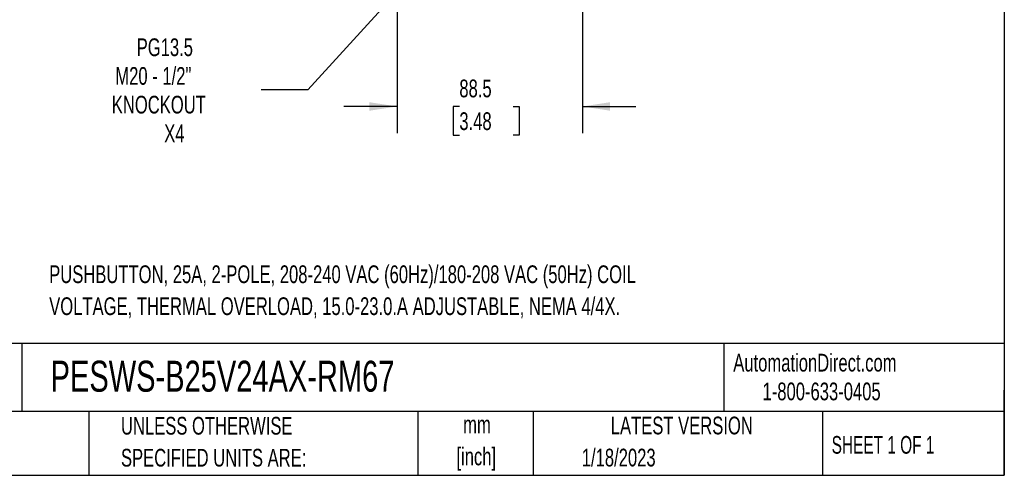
# Model space of a CAD drawing. Header units: millimetres. Extents: x 25 to 1092, y 25 to 838.
# Tile 13 of 46: x 622 to 1092, y 25 to 243. Entities that reach past the tile are written whole.
import ezdxf

# ---------------------------------------------------------------- set-up
doc = ezdxf.new("R2010")
doc.units = ezdxf.units.MM
doc.header["$LTSCALE"] = 4
doc.layers.add('DIMENSIONS', color=140, linetype='Continuous', lineweight=25)
doc.layers.add('TEXT', color=140, linetype='Continuous', lineweight=25)
doc.styles.add('SLDTEXTSTYLE0', font='TXT', dxfattribs={"width": 0.7})
doc.styles.add('SLDTEXTSTYLE1', font='TXT', dxfattribs={"width": 0.65})
doc.dimstyles.new('SLDDIMSTYLE3', dxfattribs={"dimtxt": 8.632031, "dimasz": 13.208, "dimexe": 0, "dimexo": 0.0625, "dimgap": 2.158008, "dimtad": 0, "dimtih": 1, "dimtoh": 1, "dimrnd": 1e-09, "dimzin": 12, "dimdsep": 46, "dimtxsty": 'SLDTEXTSTYLE0', "dimsah": 1, "dimcen": 0.09, "dimadec": 0, "dimazin": 3, "dimtfac": 1, "dimtmove": 0, "dimatfit": 0, "dimfxl": 0, "dimfrac": 2, "dimtolj": 1, "dimtzin": 12, "dimarcsym": 0})
doc.dimstyles.new('SLDDIMSTYLE6', dxfattribs={"dimtxt": 8.632031, "dimasz": 13.208, "dimexe": 0, "dimexo": 0.0625, "dimgap": 2.158008, "dimtad": 0, "dimtih": 1, "dimtoh": 1, "dimrnd": 1e-09, "dimzin": 12, "dimdsep": 46, "dimtxsty": 'SLDTEXTSTYLE0', "dimsah": 1, "dimcen": 0, "dimadec": 0, "dimazin": 3, "dimtfac": 1, "dimtofl": 0, "dimtmove": 0, "dimatfit": 3, "dimfxl": 0, "dimfrac": 2, "dimtolj": 1, "dimtzin": 12, "dimarcsym": 0})

# ---------------------------------------------------------------- blocks, each defined once
blk = doc.blocks.new('SW_NOTE_0')
at = {"layer": 'TEXT', "color": 0, "char_height": 8.4667, "attachment_point": 1, "style": 'SLDTEXTSTYLE0'}
for s, insert in [('PUSHBUTTON, 25A, 2-POLE, 208-240 VAC (60Hz)/180-208 VAC (50Hz) COIL', (0, 10.91)), ('VOLTAGE, THERMAL OVERLOAD, 15.0-23.0.A ADJUSTABLE, NEMA 4/4X.', (0, -4.37))]:
    blk.add_mtext(s, dxfattribs=dict(at, insert=insert))
blk = doc.blocks.new('SW_NOTE_0_1')
at = {"layer": 'TEXT', "color": 0, "char_height": 8.467, "attachment_point": 2, "style": 'SLDTEXTSTYLE0'}
for s, insert in [('mm', (11.38, 10.91)), ('[inch]', (11.04, -4.37))]:
    blk.add_mtext(s, dxfattribs=dict(at, insert=insert))
blk = doc.blocks.new('SW_NOTE_0_2')
at = {"layer": 'TEXT', "color": 0, "char_height": 8.4667, "attachment_point": 1, "style": 'SLDTEXTSTYLE0'}
for s, insert in [('UNLESS OTHERWISE', (0, 10.91)), ('SPECIFIED UNITS ARE:', (0, -4.37))]:
    blk.add_mtext(s, dxfattribs=dict(at, insert=insert))
blk = doc.blocks.new('_D_7')
at = {"layer": 'DIMENSIONS'}
for p, q in [((802.29, 257.27), (802.29, 189.05)), ((890.79, 257.27), (890.79, 189.05)), ((802.29, 201.75), (776.89, 201.75)), ((831.99, 201.75), (829.09, 201.75)), ((829.09, 201.75), (829.09, 188.03)), ((857.64, 201.75), (860.54, 201.75)), ((860.54, 201.75), (860.54, 188.03)), ((890.79, 201.75), (916.19, 201.75)), ((829.09, 188.03), (831.99, 188.03)), ((860.54, 188.03), (857.64, 188.03))]:
    blk.add_line(p, q, dxfattribs=at)
for points in [[(802.29, 201.75), (789.08, 203.78), (789.08, 199.72)], [(890.79, 201.75), (903.99, 199.72), (903.99, 203.78)]]:
    blk.add_solid(points, dxfattribs=at)
at = {"layer": 'DIMENSIONS', "char_height": 8.467, "attachment_point": 1, "style": 'SLDTEXTSTYLE0'}
for s, insert in [('88.5', (831.99, 214.6)), ('3.48', (831.99, 198.95))]:
    blk.add_mtext(s, dxfattribs=dict(at, insert=insert))
blk = doc.blocks.new('_D_10')
at = {"layer": 'DIMENSIONS'}
for p, q in [((813.61, 268.86), (759.61, 209.66)), ((759.61, 209.66), (737.38, 209.66))]:
    blk.add_line(p, q, dxfattribs=at)
blk.add_solid([(813.61, 268.86), (803.21, 260.47), (806.21, 257.73)], dxfattribs=at)
at = {"layer": 'DIMENSIONS', "char_height": 8.467, "attachment_point": 1, "style": 'SLDTEXTSTYLE0'}
for s, insert in [('PG13.5', (677.93, 234.29)), ('M20 - 1/2"', (667.73, 220.57)), ('KNOCKOUT', (666.04, 206.86)), ('X4', (691.08, 193.14))]:
    blk.add_mtext(s, dxfattribs=dict(at, insert=insert))

msp = doc.modelspace()

# ---------------------------------------------------------------- linework, layer by layer
at = {"layer": 'TEXT'}
for p, q in [((1092.2, 838.2), (1092.2, 25.4)), ((1092.2, 88.504), (25.4, 88.504)), ((623.036, 88.504), (623.036, 55.88)), ((958.302, 88.504), (958.302, 55.88)), ((1092.2, 25.4), (1092.2, 66.04)), ((1092.2, 55.88), (25.4, 55.88)), ((655.121, 55.88), (655.121, 25.4)), ((812.097, 55.88), (812.097, 25.4)), ((867.248, 55.88), (867.248, 25.4)), ((1005.395, 55.88), (1005.395, 25.4)), ((25.4, 25.4), (1092.2, 25.4))]:
    msp.add_line(p, q, dxfattribs=at)

# ---------------------------------------------------------------- block references
for name, p in [('SW_NOTE_0', (636.159, 114.864)), ('SW_NOTE_0_2', (670.432, 42.426)), ('SW_NOTE_0_1', (829.018, 43.025))]:
    msp.add_blockref(name, p, dxfattribs=at)

# ---------------------------------------------------------------- texts
for s, insert, char_height, attachment_point, style in [('PESWS-B25V24AX-RM67', (636.831, 80.202), 14.81667, 1, 'SLDTEXTSTYLE0'), ('AutomationDirect.com', (962.78, 83.506), 8.46667, 1, 'SLDTEXTSTYLE0'), ('1-800-633-0405', (976.766, 69.748), 8.46667, 1, 'SLDTEXTSTYLE0'), ('LATEST VERSION', (938.209, 53.456), 8.46667, 2, 'SLDTEXTSTYLE0'), ('SHEET 1 OF 1', (1009.765, 44.206), 8.46667, 1, 'SLDTEXTSTYLE1'), ('1/18/2023', (890.451, 38.126), 8.4667, 1, 'SLDTEXTSTYLE0')]:
    msp.add_mtext(s, dxfattribs=dict(at, insert=insert, char_height=char_height, attachment_point=attachment_point, style=style))

# ---------------------------------------------------------------- dimensions: what is measured, and where the dimension line sits
at = {"layer": 'DIMENSIONS'}
dim = msp.add_diameter_dim_2p(p1=(828.461, 285.133), p2=(813.61, 268.855), text='PG13.5\\PM20 - 1/2"\\PKNOCKOUT\\PX4', dimstyle='SLDDIMSTYLE6', override={"dimpost": '<>'}, dxfattribs=at)
dim.commit()
dim.dimension.update_dxf_attribs({"geometry": '_D_10', "text_midpoint": (698.536, 209.661), "dimtype": 163})
dim = msp.add_linear_dim(base=(890.786, 201.752), p1=(802.286, 262.354), p2=(890.786, 262.354), dimstyle='SLDDIMSTYLE3', dxfattribs=at)
dim.commit()
dim.dimension.update_dxf_attribs({"geometry": '_D_7', "text_midpoint": (844.811, 201.752), "dimtype": 160})

doc.saveas('drawing.dxf')
